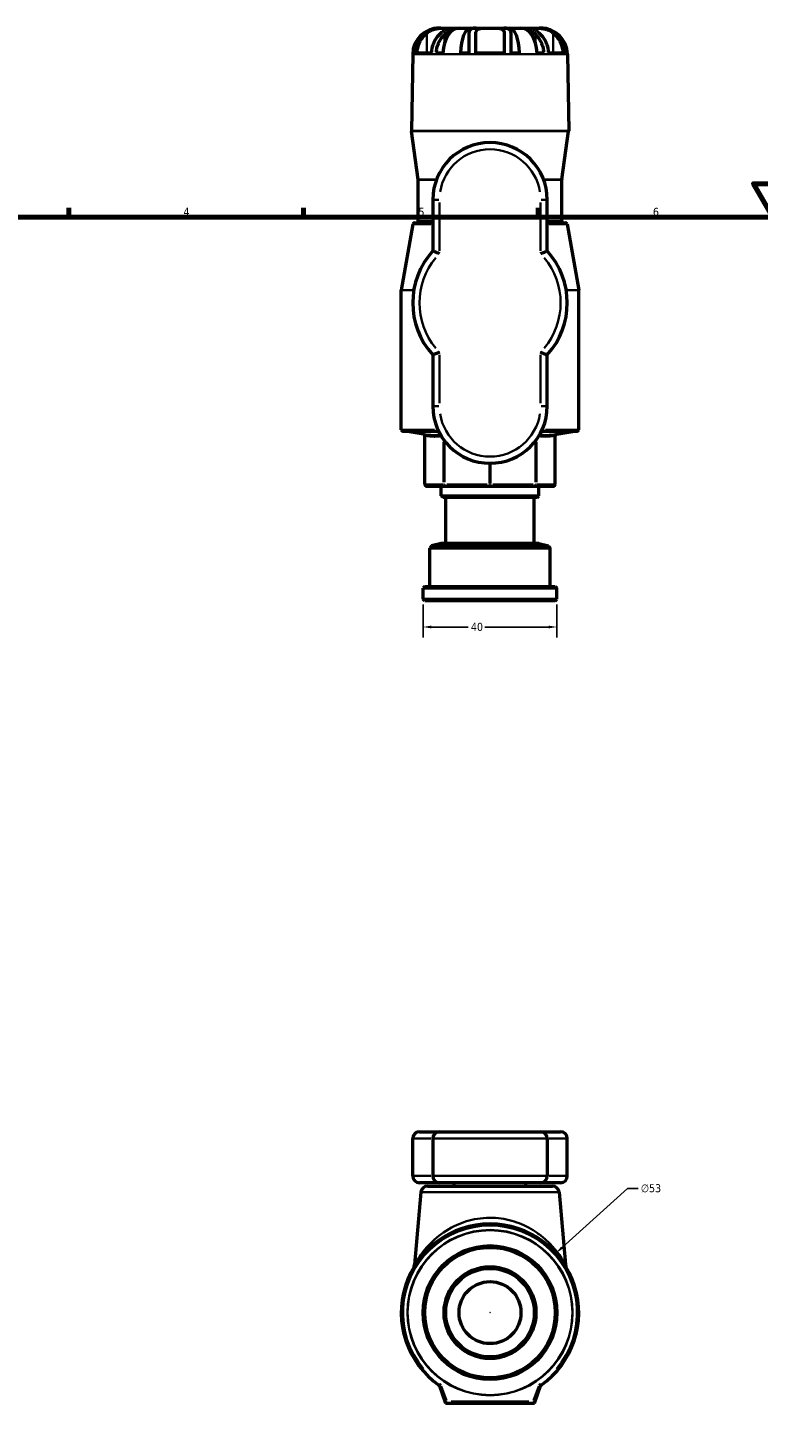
# Model space of a CAD drawing. Header units: millimetres. Extents: x -86 to 918, y -114 to 630.
# Tile 3 of 7: x 198 to 416, y 212 to 630. Entities that reach past the tile are written whole.
import ezdxf

# ---------------------------------------------------------------- set-up
doc = ezdxf.new("R2010")
doc.units = ezdxf.units.MM
for name, color, linetype, lineweight in [('Border (ANSI)', 7, 'Continuous', 70), ('Dimension (ANSI)', 7, 'Continuous', 25), ('Visible (ANSI)', 7, 'Continuous', 50), ('Visible Narrow (ANSI)', 7, 'Continuous', 35)]:
    doc.layers.add(name, color=color, linetype=linetype, lineweight=lineweight)
doc.styles.add('Note Text (ANSI)', font='tahoma.ttf')
doc.dimstyles.new('Default - mm (ANSI)', dxfattribs={"dimtxt": 2.4, "dimasz": 2.5, "dimexe": 3.175, "dimexo": 1.6002, "dimgap": 0.8, "dimtad": 0, "dimtoh": 1, "dimdec": 0, "dimrnd": 1e-08, "dimzin": 4, "dimdsep": 46, "dimtxsty": 'Note Text (ANSI)', "dimcen": 0.09, "dimdle": 10, "dimclrd": 256, "dimclre": 256, "dimclrt": 5, "dimadec": 1, "dimazin": 1, "dimtfac": 1.27, "dimtofl": 0, "dimtmove": 0, "dimatfit": 3, "dimfxl": 1, "dimtolj": 1, "dimtzin": 4, "dimlwd": -1, "dimlwe": -1, "dimarcsym": 0})

# ---------------------------------------------------------------- blocks, each defined once
blk = doc.blocks.new('Borders Default Border')
at = {"layer": 'Border (ANSI)'}
for p, q in [((210.25, 574), (210.25, 576.8)), ((280.33, 574), (280.33, 576.8)), ((350.42, 574), (350.42, 576.8))]:
    blk.add_line(p, q, dxfattribs=at)
at = {"layer": 'Border (ANSI)', "flags": 128}
for points in [[(420.5, 594), (420.5, 574), (414.73, 584), (426.27, 584), (420.5, 574)], [(20, 20), (20, 574), (821, 574), (821, 20), (20, 20)]]:
    blk.add_lwpolyline(points, dxfattribs=at)
at = {"layer": 'Border (ANSI)', "color": 5, "true_color": 0x0000ff, "char_height": 2.4, "attachment_point": 7, "style": 'Note Text (ANSI)'}
for s, insert in [('4', (244.45, 574.4)), ('5', (314.67, 574.35)), ('6', (384.69, 574.35))]:
    blk.add_mtext(s, dxfattribs=dict(at, insert=insert))
blk = doc.blocks.new('*D11')
at = {"layer": 'Defpoints', "color": 0, "transparency": 16777216}
for p in [(355.7, 264.69), (316.36, 229.17)]:
    blk.add_point(p, dxfattribs=at)
at = {"layer": 'Dimension (ANSI)', "transparency": 16777216}
for p, q in [((377.08, 283.99), (357.56, 266.36)), ((380.28, 283.99), (377.08, 283.99)), ((335.94, 246.93), (336.12, 246.93)), ((336.03, 246.84), (336.03, 247.02))]:
    blk.add_line(p, q, dxfattribs=at)
blk.add_solid([(357.28, 266.67), (357.84, 266.05), (355.7, 264.69)], dxfattribs=at)
at = {"layer": 'Dimension (ANSI)', "color": 5, "transparency": 16777216, "insert": (381.08, 285.28), "char_height": 2.4, "attachment_point": 1, "style": 'Note Text (ANSI)'}
blk.add_mtext('\\A1;∅53', dxfattribs=at)
blk = doc.blocks.new('*D12')
at = {"layer": 'Defpoints', "color": 0, "transparency": 16777216}
for p in [(316.03, 459.98), (356.03, 459.98), (316.03, 451.64)]:
    blk.add_point(p, dxfattribs=at)
at = {"layer": 'Dimension (ANSI)', "transparency": 16777216}
for p, q in [((316.03, 458.38), (316.03, 448.47)), ((356.03, 458.38), (356.03, 448.47)), ((318.53, 451.64), (329.53, 451.64)), ((353.53, 451.64), (334.53, 451.64))]:
    blk.add_line(p, q, dxfattribs=at)
for points in [[(318.53, 452.06), (318.53, 451.23), (316.03, 451.64)], [(353.53, 452.06), (353.53, 451.23), (356.03, 451.64)]]:
    blk.add_solid(points, dxfattribs=at)
at = {"layer": 'Dimension (ANSI)', "color": 5, "transparency": 16777216, "insert": (330.33, 452.89), "char_height": 2.4, "attachment_point": 1, "style": 'Note Text (ANSI)'}
blk.add_mtext('\\A1;40', dxfattribs=at)

msp = doc.modelspace()

# ---------------------------------------------------------------- linework, layer by layer
at = {"layer": 'Visible (ANSI)'}
for p, q in [((320.8809, 630.4827), (321.0105, 630.4827)), ((321.0105, 630.4827), (321.0105, 630.4773)), ((321.0105, 630.4827), (321.3375, 630.4827)), ((321.3375, 630.4827), (322.9107, 630.4827)), ((322.9107, 630.4827), (325.4875, 630.4827)), ((325.4875, 630.4827), (325.4875, 630.1809)), ((325.4875, 630.4827), (326.8083, 630.4827)), ((326.8083, 630.4827), (330.2335, 630.4827)), ((329.6712, 628.497), (329.6712, 623.0627)), ((330.2335, 630.4827), (330.2335, 630.0458)), ((330.2335, 630.4827), (331.8812, 630.4827)), ((331.7912, 623.0627), (331.7912, 628.946)), ((331.8812, 630.4827), (336.0312, 630.4827)), ((336.0312, 630.4827), (340.1812, 630.4827)), ((340.1812, 630.4827), (341.829, 630.4827)), ((340.2712, 628.946), (340.2712, 623.0627)), ((341.829, 630.4827), (345.2541, 630.4827)), ((341.829, 630.4827), (341.829, 630.0458)), ((342.3912, 623.0627), (342.3912, 628.497)), ((345.2541, 630.4827), (346.5749, 630.4827)), ((346.5749, 630.4827), (346.5749, 630.1809)), ((346.5749, 630.4827), (349.1518, 630.4827)), ((349.1518, 630.4827), (350.7249, 630.4827)), ((350.7249, 630.4827), (351.0519, 630.4827)), ((351.0519, 630.4827), (351.0519, 630.4773)), ((351.0519, 630.4827), (351.1815, 630.4827)), ((313.1461, 623.0627), (313.6349, 623.0627)), ((314.2612, 623.0627), (318.5012, 623.0627)), ((319.9949, 623.0627), (321.9794, 623.0627)), ((327.1979, 623.0627), (329.6712, 623.0627)), ((331.7912, 623.0627), (340.2712, 623.0627)), ((342.3912, 623.0627), (344.8645, 623.0627)), ((350.083, 623.0627), (352.0676, 623.0627)), ((353.5612, 623.0627), (357.8012, 623.0627)), ((358.4276, 623.0627), (358.9163, 623.0627)), ((312.9321, 622.6715), (312.5319, 599.7419)), ((359.1303, 622.6715), (359.5305, 599.7419)), ((314.5614, 585.2022), (312.5367, 599.6639)), ((357.501, 585.2022), (359.5258, 599.6639)), ((314.5662, 572.8427), (314.5662, 585.1329)), ((357.4962, 572.8427), (357.4962, 585.1329)), ((318.9312, 579.1827), (318.9312, 563.911)), ((353.1312, 563.911), (353.1312, 579.1827)), ((313.0084, 571.9295), (309.5388, 552.2527)), ((313.5008, 572.3427), (318.9312, 572.3427)), ((353.1312, 572.3427), (358.5617, 572.3427)), ((359.0541, 571.9295), (362.5236, 552.2527)), ((309.5312, 510.5544), (309.5312, 552.1659)), ((362.5312, 510.5544), (362.5312, 552.1659)), ((318.9312, 532.8944), (318.9312, 517.6227)), ((353.1312, 517.6227), (353.1312, 532.8944)), ((320.6972, 510.0544), (310.0312, 510.0544)), ((316.1762, 509.2098), (311.4293, 510.0468)), ((362.0312, 510.0544), (351.3652, 510.0544)), ((355.8863, 509.2098), (360.6331, 510.0468)), ((316.5894, 494.1827), (316.5894, 508.7174)), ((355.4731, 494.1827), (355.4731, 508.7174)), ((317.0894, 493.6827), (322.6373, 493.6827)), ((321.4887, 490.7627), (321.4887, 493.6827)), ((322.6373, 493.6827), (336.0312, 493.6827)), ((336.0312, 493.6827), (349.4251, 493.6827)), ((349.4251, 493.6827), (354.9731, 493.6827)), ((350.5738, 490.7627), (350.5738, 493.6827)), ((321.4887, 490.7627), (350.5738, 490.7627)), ((321.9887, 490.2627), (321.4887, 490.7627)), ((350.0738, 490.2627), (321.9887, 490.2627)), ((322.8107, 476.5827), (322.8107, 490.2627)), ((349.2517, 476.5827), (349.2517, 490.2627)), ((350.0738, 490.2627), (350.5738, 490.7627)), ((321.4887, 476.5827), (318.5166, 475.8477)), ((350.5738, 476.5827), (321.4887, 476.5827)), ((350.5738, 476.5827), (353.5458, 475.8477)), ((318.5166, 475.8477), (318.0312, 475.2277)), ((354.0312, 475.2277), (318.0312, 475.2277)), ((318.0312, 463.7577), (318.0312, 475.2277)), ((318.5166, 475.8477), (353.5458, 475.8477)), ((353.5458, 475.8477), (354.0312, 475.2277)), ((354.0312, 463.7577), (354.0312, 475.2277)), ((316.5312, 463.7577), (316.0312, 463.2577)), ((356.0312, 463.2577), (316.0312, 463.2577)), ((316.0312, 459.9827), (316.0312, 463.2577)), ((316.0312, 459.9827), (356.0312, 459.9827)), ((316.5312, 459.4827), (316.0312, 459.9827)), ((316.5312, 463.7577), (355.5312, 463.7577)), ((355.5312, 463.7577), (356.0312, 463.2577)), ((355.5312, 459.4827), (356.0312, 459.9827)), ((356.0312, 459.9827), (356.0312, 463.2577)), ((355.5312, 459.4827), (316.5312, 459.4827)), ((312.9462, 287.7274), (312.9462, 298.9274)), ((314.9462, 300.9274), (320.9312, 300.9274)), ((318.9312, 298.9274), (318.9312, 287.7274)), ((320.9312, 300.9274), (351.1312, 300.9274)), ((351.1312, 300.9274), (357.1162, 300.9274)), ((353.1312, 298.9274), (353.1312, 287.7274)), ((359.1162, 287.7274), (359.1162, 298.9274)), ((320.9312, 285.7274), (314.9462, 285.7274)), ((317.39, 284.7274), (354.6724, 284.7274)), ((351.1312, 285.7274), (320.9312, 285.7274)), ((325.3437, 284.7274), (325.3437, 285.7274)), ((346.7187, 284.7274), (346.7187, 285.7274)), ((357.1162, 285.7274), (351.1312, 285.7274)), ((315.3976, 282.9017), (313.5063, 261.2842)), ((356.6648, 282.9017), (358.5561, 261.2842)), ((320.9167, 225.0501), (322.7812, 219.9274)), ((349.2812, 219.9274), (351.1457, 225.0501)), ((323.1313, 220.4274), (322.7812, 219.9274)), ((322.7812, 219.9274), (349.2812, 219.9274)), ((349.2812, 219.9274), (348.9311, 220.4274))]:
    msp.add_line(p, q, dxfattribs=at)
for radius in [20, 19.5, 13.7205, 13.2205, 9.2543]:
    msp.add_circle((336.0312, 246.9274), radius, dxfattribs=at)
for centre, radius, start, end in [((320.8809, 622.5327), 7.95, 90, 179), ((351.1815, 622.5327), 7.95, 1, 90), ((313.0318, 599.7332), 0.5, 179, 187.969997), ((359.0306, 599.7332), 0.5, 352.030003, 1), ((336.0312, 579.1827), 17.1, 0, 180), ((314.0662, 585.1329), 0.5, 0, 7.969997), ((357.9962, 585.1329), 0.5, 172.030003, 180), ((314.0662, 572.8427), 0.5, 270, 0), ((357.9962, 572.8427), 0.5, 180, 270), ((313.5008, 571.8427), 0.5, 90, 170), ((358.5617, 571.8427), 0.5, 10, 90), ((336.0312, 548.4027), 23.085, 137.794554, 222.205446), ((336.0312, 548.4027), 23.085, 317.794554, 42.205446), ((310.0312, 552.1659), 0.5, 170, 180), ((362.0312, 552.1659), 0.5, 0, 10), ((336.0312, 517.6227), 17.1, 180, 0), ((310.0312, 510.5544), 0.5, 180, 270), ((311.3425, 509.5544), 0.5, 80, 90), ((360.72, 509.5544), 0.5, 90, 100), ((362.0312, 510.5544), 0.5, 270, 0), ((316.0894, 508.7174), 0.5, 0, 80), ((355.9731, 508.7174), 0.5, 100, 180), ((317.0894, 494.1827), 0.5, 180, 270), ((354.9731, 494.1827), 0.5, 270, 0), ((314.9462, 298.9274), 2, 90, 180), ((320.9312, 298.9274), 2, 90, 180), ((351.1312, 298.9274), 2, 0, 90), ((357.1162, 298.9274), 2, 0, 90), ((314.9462, 287.7274), 2, 180, 270), ((317.39, 282.7274), 2, 90, 175), ((320.9312, 287.7274), 2, 180, 270), ((351.1312, 287.7274), 2, 270, 0), ((354.6724, 282.7274), 2, 5, 90), ((357.1162, 287.7274), 2, 270, 0), ((336.0312, 246.9274), 26.5, 305.253737, 234.746263), ((311.5139, 261.4585), 2, 329.345234, 355), ((360.5485, 261.4585), 2, 185, 210.654766), ((320.4469, 224.8791), 0.5, 20, 54.746263), ((351.6156, 224.8791), 0.5, 125.253737, 160)]:
    msp.add_arc(centre, radius, start, end, dxfattribs=at)
for centre, ratio, start_param, end_param in [((321.0105, 622.5327), 0.99144486, 0, 1.50408018), ((326.8083, 622.5327), 0.60876143, 0, 1.50408018), ((330.2335, 622.5327), 0.38268343, 0, 1.50408018), ((341.829, 622.5327), 0.38268343, 4.77910513, 6.28318531), ((345.2541, 622.5327), 0.60876143, 4.77910513, 6.28318531), ((351.0519, 622.5327), 0.99144486, 4.77910513, 6.28318531)]:
    msp.add_ellipse(centre, major_axis=(0, 7.95), ratio=ratio, start_param=start_param, end_param=end_param, dxfattribs=at)
for points, knots in [([(316.0587, 628.497), (315.9195, 628.3624), (315.7876, 628.2242), (315.3597, 627.7421), (315.0557, 627.3323), (314.5308, 626.4475), (314.3098, 625.9723), (313.9815, 625.075), (313.8424, 624.5713), (313.6934, 623.7248), (313.6545, 623.3888), (313.6349, 623.0627)], [4.451867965, 4.451867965, 4.451867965, 4.451867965, 4.511388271, 4.511388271, 4.658973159, 4.658973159, 4.806558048, 4.806558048, 4.951201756, 4.951201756, 5.044283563, 5.044283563, 5.044283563, 5.044283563]), ([(314.2612, 623.0627), (314.2807, 623.3937), (314.3196, 623.7351), (314.4687, 624.5924), (314.6077, 625.1017), (314.9343, 626.0043), (315.1527, 626.4802), (315.672, 627.3678), (315.9729, 627.7795), (316.5237, 628.4086), (316.8099, 628.6908), (317.1187, 628.946)], [0.051568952, 0.051568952, 0.051568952, 0.051568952, 0.146086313, 0.146086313, 0.292172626, 0.292172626, 0.439543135, 0.439543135, 0.586913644, 0.586913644, 0.707915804, 0.707915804, 0.707915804, 0.707915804]), ([(321.3375, 630.4827), (320.9208, 630.4827), (320.491, 630.4569), (319.72, 630.3466), (319.388, 630.2783), (318.824, 630.1223), (318.5919, 630.0459), (318.1222, 629.8648), (317.8868, 629.7592), (317.2723, 629.4423), (316.9123, 629.2109), (316.3975, 628.808), (316.2234, 628.6562), (316.0587, 628.497)], [-0.815226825, -0.815226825, -0.815226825, -0.815226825, -0.681469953, -0.681469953, -0.579297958, -0.579297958, -0.505597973, -0.505597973, -0.426790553, -0.426790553, -0.292578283, -0.292578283, -0.218024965, -0.218024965, -0.218024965, -0.218024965]), ([(317.1187, 628.946), (317.2309, 629.0387), (317.3467, 629.127), (317.778, 629.4312), (318.1195, 629.6259), (318.7851, 629.9257), (319.096, 630.0386), (319.7929, 630.2397), (320.1728, 630.3166), (321.0467, 630.4403), (321.5172, 630.4651), (322.3229, 630.485), (322.6556, 630.4827), (322.9107, 630.4827)], [-2.194803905, -2.194803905, -2.194803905, -2.194803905, -2.145917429, -2.145917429, -2.017856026, -2.017856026, -1.913536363, -1.913536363, -1.789715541, -1.789715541, -1.622004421, -1.622004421, -1.461665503, -1.461665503, -1.461665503, -1.461665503]), ([(321.3587, 628.946), (321.0499, 628.6908), (320.7637, 628.4086), (320.2129, 627.7795), (319.912, 627.3678), (319.3927, 626.4802), (319.1743, 626.0043), (318.8477, 625.1017), (318.7087, 624.5924), (318.5596, 623.7351), (318.5207, 623.3937), (318.5012, 623.0627)], [4.135474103, 4.135474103, 4.135474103, 4.135474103, 4.256476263, 4.256476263, 4.403846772, 4.403846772, 4.551217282, 4.551217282, 4.697303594, 4.697303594, 4.791820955, 4.791820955, 4.791820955, 4.791820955]), ([(319.9949, 623.0627), (320.0145, 623.3888), (320.0534, 623.7248), (320.2024, 624.5713), (320.3415, 625.075), (320.6698, 625.9723), (320.8908, 626.4475), (321.4157, 627.3323), (321.7197, 627.7421), (322.1476, 628.2242), (322.2795, 628.3624), (322.4187, 628.497)], [0.051561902, 0.051561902, 0.051561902, 0.051561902, 0.144643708, 0.144643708, 0.289287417, 0.289287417, 0.436872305, 0.436872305, 0.584457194, 0.584457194, 0.6439775, 0.6439775, 0.6439775, 0.6439775]), ([(322.9107, 630.4827), (322.9356, 630.4827), (322.9597, 630.4827), (323.2199, 630.4827), (323.3749, 630.4846), (323.5129, 630.4594), (323.4811, 630.4286), (323.2593, 630.2905), (323.1217, 630.2099), (322.7905, 630.002), (322.6091, 629.8838), (322.1498, 629.5645), (321.8641, 629.353), (321.4979, 629.06), (321.4287, 629.0038), (321.3587, 628.946)], [-1.461665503, -1.461665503, -1.461665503, -1.461665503, -1.446034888, -1.446034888, -1.287721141, -1.287721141, -1.117858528, -1.117858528, -0.998565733, -0.998565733, -0.893981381, -0.893981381, -0.759504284, -0.759504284, -0.728759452, -0.728759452, -0.728759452, -0.728759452]), ([(322.4187, 628.497), (322.4856, 628.5617), (322.5526, 628.6251), (322.9764, 629.0179), (323.3332, 629.3114), (323.8469, 629.6889), (324.0157, 629.8047), (324.3163, 629.9966), (324.4493, 630.0755), (324.7338, 630.2316), (324.8785, 630.3013), (325.2268, 630.4454), (325.3889, 630.4827), (325.4875, 630.4827)], [-0.62506712, -0.62506712, -0.62506712, -0.62506712, -0.594902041, -0.594902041, -0.434530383, -0.434530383, -0.352106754, -0.352106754, -0.280395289, -0.280395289, -0.188569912, -0.188569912, -0.028989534, -0.028989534, -0.028989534, -0.028989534]), ([(331.8812, 630.4827), (331.6045, 630.4827), (331.3501, 630.4651), (330.8852, 630.3818), (330.6793, 630.3161), (330.3655, 630.1528), (330.2474, 630.067), (330.0312, 629.8512), (329.9392, 629.7176), (329.7282, 629.2689), (329.6712, 628.9085), (329.6712, 628.497)], [-0.596735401, -0.596735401, -0.596735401, -0.596735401, -0.487003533, -0.487003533, -0.375440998, -0.375440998, -0.289952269, -0.289952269, -0.192276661, -0.192276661, 0, 0, 0, 0]), ([(331.7912, 628.946), (331.7912, 629.122), (331.8126, 629.2861), (331.9058, 629.5833), (331.9762, 629.7156), (332.1693, 629.945), (332.2892, 630.0416), (332.6354, 630.2328), (332.88, 630.3111), (333.5503, 630.4367), (333.9972, 630.4631), (334.9776, 630.4853), (335.5018, 630.4827), (336.0312, 630.4827)], [-1.764412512, -1.764412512, -1.764412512, -1.764412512, -1.689965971, -1.689965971, -1.617012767, -1.617012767, -1.546234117, -1.546234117, -1.44951502, -1.44951502, -1.320244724, -1.320244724, -1.190089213, -1.190089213, -1.190089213, -1.190089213]), ([(336.0312, 630.4827), (336.0615, 630.4827), (336.0917, 630.4827), (336.6254, 630.4827), (337.1223, 630.4847), (338.0916, 630.4622), (338.5491, 630.434), (339.2221, 630.3001), (339.4624, 630.2188), (339.7993, 630.0225), (339.9147, 629.9246), (340.1019, 629.6905), (340.1698, 629.5541), (340.2529, 629.2617), (340.2712, 629.1089), (340.2712, 628.946)], [-1.190089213, -1.190089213, -1.190089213, -1.190089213, -1.18265229, -1.18265229, -1.058997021, -1.058997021, -0.926020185, -0.926020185, -0.829145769, -0.829145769, -0.759065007, -0.759065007, -0.685066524, -0.685066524, -0.616196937, -0.616196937, -0.616196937, -0.616196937]), ([(342.3912, 628.497), (342.3912, 628.8374), (342.3522, 629.1433), (342.2194, 629.5206), (342.17, 629.6254), (342.0679, 629.7892), (342.0209, 629.8522), (341.9148, 629.9708), (341.8557, 630.0261), (341.693, 630.1529), (341.5826, 630.218), (341.118, 630.4222), (340.69, 630.4827), (340.1812, 630.4827)], [-0.596520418, -0.596520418, -0.596520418, -0.596520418, -0.437649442, -0.437649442, -0.369862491, -0.369862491, -0.32259132, -0.32259132, -0.274275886, -0.274275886, -0.201434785, -0.201434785, 0, 0, 0, 0]), ([(346.5749, 630.4827), (346.5857, 630.4827), (346.5971, 630.4823), (346.7203, 630.4732), (346.8917, 630.4268), (347.2483, 630.2709), (347.3951, 630.1973), (347.7015, 630.024), (347.8573, 629.9282), (348.2444, 629.6705), (348.4806, 629.4987), (349.0264, 629.065), (349.3366, 628.794), (349.6437, 628.497)], [-0.743328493, -0.743328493, -0.743328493, -0.743328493, -0.725989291, -0.725989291, -0.569157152, -0.569157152, -0.478579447, -0.478579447, -0.396557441, -0.396557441, -0.28469394, -0.28469394, -0.145241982, -0.145241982, -0.145241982, -0.145241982]), ([(350.7037, 628.946), (350.532, 629.0878), (350.3662, 629.2192), (349.955, 629.5334), (349.7163, 629.7037), (349.3139, 629.9756), (349.1477, 630.081), (348.8371, 630.2723), (348.7127, 630.344), (348.5542, 630.4531), (348.5644, 630.4714), (348.7689, 630.4841), (348.9294, 630.4827), (349.1518, 630.4827)], [-2.240356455, -2.240356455, -2.240356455, -2.240356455, -2.165054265, -2.165054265, -2.044988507, -2.044988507, -1.93984965, -1.93984965, -1.808651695, -1.808651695, -1.635694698, -1.635694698, -1.492759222, -1.492759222, -1.492759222, -1.492759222]), ([(349.1518, 630.4827), (349.2099, 630.4827), (349.2722, 630.4827), (349.6211, 630.4826), (349.9727, 630.4834), (350.8136, 630.4504), (351.3025, 630.4123), (352.1657, 630.2605), (352.5184, 630.1761), (353.1794, 629.9627), (353.4825, 629.8411), (354.1556, 629.5105), (354.5078, 629.2894), (354.8651, 629.0101), (354.9046, 628.9783), (354.9437, 628.946)], [-1.492759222, -1.492759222, -1.492759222, -1.492759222, -1.455399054, -1.455399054, -1.296527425, -1.296527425, -1.124580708, -1.124580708, -1.007370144, -1.007370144, -0.901933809, -0.901933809, -0.76211353, -0.76211353, -0.744481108, -0.744481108, -0.744481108, -0.744481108]), ([(349.6437, 628.497), (349.7829, 628.3624), (349.9148, 628.2242), (350.3427, 627.7421), (350.6467, 627.3323), (351.1717, 626.4475), (351.3926, 625.9723), (351.7209, 625.075), (351.8601, 624.5713), (352.009, 623.7248), (352.0479, 623.3888), (352.0676, 623.0627)], [4.451735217, 4.451735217, 4.451735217, 4.451735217, 4.511255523, 4.511255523, 4.658840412, 4.658840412, 4.8064253, 4.8064253, 4.951069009, 4.951069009, 5.044150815, 5.044150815, 5.044150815, 5.044150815]), ([(353.5612, 623.0627), (353.5417, 623.3937), (353.5028, 623.7351), (353.3537, 624.5924), (353.2147, 625.1017), (352.8881, 626.0043), (352.6698, 626.4802), (352.1505, 627.3678), (351.8496, 627.7795), (351.2988, 628.4086), (351.0125, 628.6908), (350.7037, 628.946)], [0.051568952, 0.051568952, 0.051568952, 0.051568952, 0.146086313, 0.146086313, 0.292172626, 0.292172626, 0.439543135, 0.439543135, 0.586913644, 0.586913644, 0.707915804, 0.707915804, 0.707915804, 0.707915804]), ([(356.0037, 628.497), (355.6636, 628.8259), (355.2836, 629.1226), (354.6184, 629.533), (354.3604, 629.6706), (353.8894, 629.885), (353.6821, 629.968), (353.235, 630.1236), (352.9955, 630.1937), (352.3456, 630.3502), (351.9357, 630.4142), (351.2546, 630.4726), (350.9866, 630.4827), (350.7249, 630.4827)], [-0.71762581, -0.71762581, -0.71762581, -0.71762581, -0.564232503, -0.564232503, -0.474243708, -0.474243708, -0.406742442, -0.406742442, -0.331911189, -0.331911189, -0.206683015, -0.206683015, -0.122979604, -0.122979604, -0.122979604, -0.122979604]), ([(354.9437, 628.946), (355.2525, 628.6908), (355.5388, 628.4086), (356.0896, 627.7795), (356.3905, 627.3678), (356.9098, 626.4802), (357.1281, 626.0043), (357.4547, 625.1017), (357.5937, 624.5924), (357.7428, 623.7351), (357.7817, 623.3937), (357.8012, 623.0627)], [4.135444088, 4.135444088, 4.135444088, 4.135444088, 4.256446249, 4.256446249, 4.403816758, 4.403816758, 4.551187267, 4.551187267, 4.69727358, 4.69727358, 4.79179094, 4.79179094, 4.79179094, 4.79179094]), ([(358.4276, 623.0627), (358.4079, 623.3888), (358.369, 623.7248), (358.2201, 624.5713), (358.0809, 625.075), (357.7526, 625.9723), (357.5317, 626.4475), (357.0067, 627.3323), (356.7027, 627.7421), (356.2748, 628.2242), (356.1429, 628.3624), (356.0037, 628.497)], [0.051561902, 0.051561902, 0.051561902, 0.051561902, 0.144643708, 0.144643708, 0.289287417, 0.289287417, 0.436872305, 0.436872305, 0.584457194, 0.584457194, 0.6439775, 0.6439775, 0.6439775, 0.6439775]), ([(320.9312, 563.1189), (320.9291, 563.1198), (320.927, 563.1207), (320.7758, 563.1822), (320.6268, 563.2424), (320.3359, 563.3592), (320.1944, 563.4157), (319.8294, 563.5607), (319.6201, 563.643), (319.2814, 563.7754), (319.1506, 563.8262), (318.9758, 563.8938), (318.9312, 563.911), (318.9312, 563.911)], [-0.65422658, -0.65422658, -0.65422658, -0.65422658, -0.653541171, -0.653541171, -0.605251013, -0.605251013, -0.557344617, -0.557344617, -0.476023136, -0.476023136, -0.400145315, -0.400145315, -0.326770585, -0.326770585, -0.326770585, -0.326770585]), ([(351.1312, 563.1189), (351.1333, 563.1198), (351.1355, 563.1207), (351.2867, 563.1822), (351.4357, 563.2424), (351.7266, 563.3592), (351.8681, 563.4157), (352.233, 563.5607), (352.4423, 563.643), (352.7811, 563.7754), (352.9118, 563.8262), (353.0866, 563.8938), (353.1312, 563.911), (353.1312, 563.911)], [-0.000685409, -0.000685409, -0.000685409, -0.000685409, 0, 0, 0.048290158, 0.048290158, 0.096196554, 0.096196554, 0.177518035, 0.177518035, 0.253395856, 0.253395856, 0.326770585, 0.326770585, 0.326770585, 0.326770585]), ([(320.9312, 533.6865), (320.9291, 533.6856), (320.927, 533.6848), (320.7758, 533.6233), (320.6268, 533.5631), (320.3359, 533.4462), (320.1944, 533.3897), (319.8294, 533.2447), (319.6201, 533.1624), (319.2814, 533.03), (319.1506, 532.9793), (318.9758, 532.9116), (318.9312, 532.8944), (318.9312, 532.8944)], [-0.000685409, -0.000685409, -0.000685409, -0.000685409, 0, 0, 0.048290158, 0.048290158, 0.096196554, 0.096196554, 0.177518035, 0.177518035, 0.253395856, 0.253395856, 0.326770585, 0.326770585, 0.326770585, 0.326770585]), ([(351.1312, 533.6865), (351.1333, 533.6856), (351.1355, 533.6848), (351.2867, 533.6233), (351.4357, 533.5631), (351.7266, 533.4462), (351.8681, 533.3897), (352.233, 533.2447), (352.4423, 533.1624), (352.7811, 533.03), (352.9118, 532.9793), (353.0866, 532.9116), (353.1312, 532.8944), (353.1312, 532.8944)], [-0.65422658, -0.65422658, -0.65422658, -0.65422658, -0.653541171, -0.653541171, -0.605251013, -0.605251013, -0.557344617, -0.557344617, -0.476023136, -0.476023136, -0.400145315, -0.400145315, -0.326770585, -0.326770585, -0.326770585, -0.326770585])]:
    msp.add_open_spline(points, degree=3, knots=knots, dxfattribs=at)
at = {"layer": 'Visible Narrow (ANSI)'}
for p, q in [((317.1187, 628.6518), (317.1187, 623.3569)), ((322.4187, 628.3662), (322.4187, 626.0115)), ((349.6437, 628.3662), (349.6437, 626.0115)), ((354.9437, 628.6518), (354.9437, 623.3569)), ((358.8459, 622.6715), (313.2165, 622.6715)), ((312.8212, 599.7419), (359.2412, 599.7419)), ((359.2365, 599.6639), (312.8259, 599.6639)), ((314.5757, 585.2022), (319.5145, 585.2022)), ((352.5479, 585.2022), (357.4868, 585.2022)), ((319.4914, 585.1329), (314.5804, 585.1329)), ((357.482, 585.1329), (352.5711, 585.1329)), ((320.7743, 579.1827), (318.9374, 579.1827)), ((320.9312, 563.9221), (320.9312, 578.3795)), ((351.1312, 578.3795), (351.1312, 563.9221)), ((351.2881, 579.1827), (353.1251, 579.1827)), ((314.5775, 572.8427), (318.5192, 572.8427)), ((353.5432, 572.8427), (357.4849, 572.8427)), ((318.3774, 571.9295), (313.0239, 571.9295)), ((359.0386, 571.9295), (353.6851, 571.9295)), ((312.8998, 552.1659), (309.5408, 552.1659)), ((309.5484, 552.2527), (312.9137, 552.2527)), ((359.1487, 552.2527), (362.5141, 552.2527)), ((362.5217, 552.1659), (359.1626, 552.1659)), ((320.9312, 518.4259), (320.9312, 532.8833)), ((351.1312, 532.8833), (351.1312, 518.4259)), ((320.7743, 517.6227), (318.9374, 517.6227)), ((351.2881, 517.6227), (353.1251, 517.6227)), ((309.5607, 510.5544), (319.4674, 510.5544)), ((319.8527, 510.0468), (311.4541, 510.0468)), ((360.6083, 510.0468), (352.2097, 510.0468)), ((352.5951, 510.5544), (362.5018, 510.5544)), ((316.6274, 494.9088), (316.6274, 507.9785)), ((322.1754, 506.9305), (322.1754, 494.8537)), ((322.446, 494.8355), (322.446, 506.5849)), ((349.6165, 506.5849), (349.6165, 494.8355)), ((349.8871, 494.8537), (349.8871, 506.9305)), ((355.435, 507.9785), (355.435, 494.9088)), ((335.8399, 500.2067), (335.8399, 494.4998)), ((336.2226, 494.4998), (336.2226, 500.2067)), ((316.5895, 494.1827), (316.6237, 494.1827)), ((321.898, 494.1827), (316.9048, 494.1827)), ((322.1832, 494.1827), (322.428, 494.1827)), ((335.1702, 494.1827), (323.1157, 494.1827)), ((335.8582, 494.1827), (336.2043, 494.1827)), ((348.9468, 494.1827), (336.8923, 494.1827)), ((349.6345, 494.1827), (349.8792, 494.1827)), ((355.1576, 494.1827), (350.1645, 494.1827)), ((355.4387, 494.1827), (355.473, 494.1827)), ((318.3718, 298.9274), (312.9619, 298.9274)), ((352.9207, 298.9274), (319.1417, 298.9274)), ((359.1006, 298.9274), (353.6907, 298.9274)), ((312.9619, 287.7274), (318.3718, 287.7274)), ((319.1417, 287.7274), (352.9207, 287.7274)), ((353.6907, 287.7274), (359.1006, 287.7274)), ((356.4108, 282.9017), (315.6517, 282.9017)), ((321.0014, 225.6636), (320.7363, 225.2886)), ((320.9182, 225.0506), (321.3497, 225.2077)), ((323.0441, 220.6671), (321.4738, 224.9814)), ((350.5886, 224.9814), (349.0184, 220.6671)), ((350.7127, 225.2077), (351.1443, 225.0506)), ((351.3261, 225.2886), (351.061, 225.6636)), ((347.6411, 220.4274), (324.4213, 220.4274))]:
    msp.add_line(p, q, dxfattribs=at)
for radius in [24.6887, 24.6019]:
    msp.add_circle((336.0312, 246.9274), radius, dxfattribs=at)
for centre, radius, start, end in [((336.0312, 579.1827), 15.1, 9, 171), ((336.0312, 548.4027), 21.085, 140.163693, 219.836307), ((336.0312, 548.4027), 21.085, 320.163693, 39.836307), ((336.0312, 517.6227), 15.1, 189, 351), ((336.0312, 246.9274), 26, 319.728363, 220.271637), ((320.4469, 224.8791), 1, 21.737313, 53.00895), ((351.6156, 224.8791), 1, 126.99105, 158.262687)]:
    msp.add_arc(centre, radius, start, end, dxfattribs=at)
for centre, major_axis, ratio, start_param, end_param in [((316.1655, 508.7046), (0.0829, 0.4931), 0.92197393, 4.9365656, 6.20412867), ((355.897, 508.7046), (-0.0829, 0.4931), 0.92197393, 0.07905664, 1.34661971), ((317.0894, 494.1827), (0, -0.5), 0.92387953, 4.7909288, 6.20464549), ((322.6373, 494.1827), (0, -0.5), 0.92387953, 4.7909288, 6.20464549), ((322.6373, 494.1827), (0, -0.5), 0.38268343, 4.7909288, 6.20464549), ((336.0312, 494.1827), (0, -0.5), 0.38268343, 4.7909288, 6.20464549), ((336.0312, 494.1827), (0, -0.5), 0.38268343, 0.07853982, 1.49225651), ((349.4251, 494.1827), (0, -0.5), 0.38268343, 0.07853982, 1.49225651), ((349.4251, 494.1827), (0, -0.5), 0.92387953, 0.07853982, 1.49225651), ((354.9731, 494.1827), (0, -0.5), 0.92387953, 0.07853982, 1.49225651)]:
    msp.add_ellipse(centre, major_axis=major_axis, ratio=ratio, start_param=start_param, end_param=end_param, dxfattribs=at)
for points, knots in [([(316.2523, 509.197), (316.2163, 509.2031), (316.1926, 509.2071), (316.1782, 509.2095), (316.1762, 509.2098), (316.1762, 509.2098)], [-0.0785928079, -0.0785928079, -0.0785928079, -0.0785928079, -0.0502935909, -0.0502935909, -0.0392954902, -0.0392954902, -0.0392954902, -0.0392954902]), ([(321.2014, 509.109), (320.4755, 509.0095), (319.7483, 508.9556), (319.0197, 508.9556), (318.0987, 508.9556), (317.1755, 509.0418), (316.2523, 509.197)], [-2.98670712, -2.98670712, -2.98670712, -2.98670712, -2.41280291, -2.41280291, -2.41280291, -1.68740075, -1.68740075, -1.68740075, -1.68740075]), ([(316.5894, 508.7174), (316.5894, 508.7174), (316.5904, 508.7171), (316.5976, 508.7147), (316.6094, 508.7107), (316.6274, 508.7046)], [0.0392954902, 0.0392954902, 0.0392954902, 0.0392954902, 0.0502935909, 0.0502935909, 0.0785928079, 0.0785928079, 0.0785928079, 0.0785928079]), ([(316.6274, 508.7046), (317.5509, 508.5494), (318.4761, 508.4632), (319.4014, 508.4632), (320.1022, 508.4632), (320.803, 508.5126), (321.5029, 508.6041)], [1.68740075, 1.68740075, 1.68740075, 1.68740075, 2.41280291, 2.41280291, 2.41280291, 2.9622119, 2.9622119, 2.9622119, 2.9622119]), ([(350.5595, 508.6041), (351.2595, 508.5126), (351.9602, 508.4632), (352.6611, 508.4632), (353.5864, 508.4632), (354.5116, 508.5494), (355.435, 508.7046)], [1.86339393, 1.86339393, 1.86339393, 1.86339393, 2.41280291, 2.41280291, 2.41280291, 3.13820508, 3.13820508, 3.13820508, 3.13820508]), ([(355.8102, 509.197), (354.8869, 509.0418), (353.9638, 508.9556), (353.0428, 508.9556), (352.3141, 508.9556), (351.5869, 509.0095), (350.861, 509.109)], [-3.13820508, -3.13820508, -3.13820508, -3.13820508, -2.41280291, -2.41280291, -2.41280291, -1.83889871, -1.83889871, -1.83889871, -1.83889871]), ([(355.435, 508.7046), (355.4473, 508.7088), (355.4568, 508.7119), (355.4698, 508.7163), (355.4731, 508.7174), (355.4731, 508.7174)], [0, 0, 0, 0, 0.0193436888, 0.0193436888, 0.0392954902, 0.0392954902, 0.0392954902, 0.0392954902]), ([(355.8862, 509.2098), (355.8862, 509.2098), (355.8796, 509.2087), (355.8537, 509.2043), (355.8348, 509.2012), (355.8102, 509.197)], [-0.0392954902, -0.0392954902, -0.0392954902, -0.0392954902, -0.0193436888, -0.0193436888, 0, 0, 0, 0]), ([(358.5561, 261.2842), (358.5561, 261.2842), (358.556, 261.2843), (358.5498, 261.2956), (358.3763, 261.6171), (357.8264, 262.5412), (357.491, 263.0798), (356.6456, 264.3163), (356.1203, 265.0263), (354.6921, 266.7541), (353.7211, 267.7853), (351.8486, 269.4557), (351.0186, 270.1181), (348.5254, 271.8582), (346.7151, 272.8546), (342.8079, 274.3625), (340.7231, 274.8869), (336.1943, 275.372), (333.7449, 275.2599), (329.2479, 274.3773), (327.1891, 273.6564), (323.0793, 271.6404), (321.1184, 270.2601), (317.7115, 267.2261), (316.2928, 265.5377), (314.8195, 263.4572), (314.4566, 262.8945), (313.886, 261.9618), (313.679, 261.5944), (313.5305, 261.3283), (313.5067, 261.2853), (313.5066, 261.285)], [0.38372874, 0.38372874, 0.38372874, 0.38372874, 0.39259217, 0.39259217, 0.86004084, 0.86004084, 1.25055628, 1.25055628, 1.6829527, 1.6829527, 2.28498522, 2.28498522, 2.7003631, 2.7003631, 3.44201129, 3.44201129, 4.15508819, 4.15508819, 4.94378611, 4.94378611, 5.68342841, 5.68342841, 6.57996869, 6.57996869, 7.53227673, 7.53227673, 7.91840162, 7.91840162, 8.30452652, 8.30452652, 8.48433518, 8.48433518, 8.48433518, 8.48433518])]:
    msp.add_open_spline(points, degree=3, knots=knots, dxfattribs=at)

# ---------------------------------------------------------------- block references
msp.add_blockref('Borders Default Border', (0, 0))

# ---------------------------------------------------------------- dimensions: what is measured, and where the dimension line sits
at = {"layer": 'Dimension (ANSI)'}
dim = msp.add_linear_dim(base=(316.0312, 451.6446), p1=(356.0312, 459.9827), p2=(316.0312, 459.9827), dimstyle='Default - mm (ANSI)', override={"dimgap": 0.8, "dimtoh": 0, "dimdec": 0, "dimtol": 0, "dimlim": 0, "dimtp": 0, "dimtm": 0, "dimtdec": 2, "dimatfit": 1}, dxfattribs=at)
dim.commit()
dim.dimension.update_dxf_attribs({"geometry": '*D12', "text_midpoint": (332.0312, 451.6446), "dimtype": 160})
dim = msp.add_diameter_dim_2p(p1=(316.3622, 229.1684), p2=(355.7002, 264.6863), dimstyle='Default - mm (ANSI)', override={"dimgap": 0.8, "dimtih": 1, "dimdec": 0, "dimlfac": 1, "dimtol": 0, "dimlim": 0, "dimtp": 0, "dimtm": 0, "dimtdec": 2}, dxfattribs=at)
dim.commit()
dim.dimension.update_dxf_attribs({"geometry": '*D11', "text_midpoint": (384.0282, 283.9922), "dimtype": 163})

doc.saveas('drawing.dxf')
